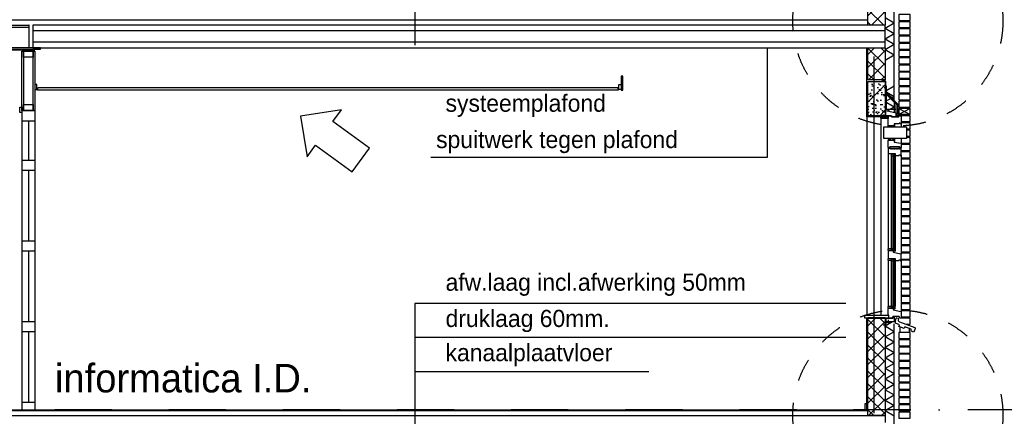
# Model space of a CAD drawing. Extents: x 0 to 140000, y 0 to 84100.
# Tile 66 of 105: x 64380 to 73008, y 11851 to 15324. Entities that reach past the tile are written whole.
import ezdxf
from ezdxf.enums import TextEntityAlignment as Align

# ---------------------------------------------------------------- set-up
doc = ezdxf.new("R2010")
doc.units = 0
doc.header["$LTSCALE"] = 100
doc.header["$MEASUREMENT"] = 0
for name, pattern in [('B0201', [50, 31.25, -6.25, 6.25, -6.25]), ('B0701', [9.375, 6.25, -3.125]), ('B0702', [4.6875, 3.125, -1.5625]), ('DASHDOT', [1, 0.5, -0.25, 0, -0.25]), ('TEGELS', [4, 2, -2])]:
    doc.linetypes.add(name, pattern=pattern)
doc.layers.get('0').update_dxf_attribs({"linetype": 'CONTINUOUS'})
for name, color, linetype in [('AA$8A---_HULPLIJNEN', 1, 'CONTINUOUS'), ('AA21K---_ISOLATIE', 1, 'CONTINUOUS'), ('AI31----_BUITENKOZ', 7, 'CONTINUOUS'), ('AL$0A---_WIJZIGINGEN', 2, 'CONTINUOUS'), ('AL$1A---_ALGEMEEN', 1, 'CONTINUOUS'), ('AL$1A---_ARCEER', 7, 'CONTINUOUS'), ('AL$7A---_STRAMIEN', 42, 'B0201'), ('AL$8A---_HULPLIJNEN', 1, 'CONTINUOUS'), ('AL21----_BUITENWAND', 2, 'CONTINUOUS'), ('AL21K---_ISOLATIE', 1, 'CONTINUOUS'), ('AL23----_ARCEER', 3, 'CONTINUOUS'), ('AL23----_VLOEREN', 7, 'CONTINUOUS'), ('AL24G---_PREFABBETON', 2, 'CONTINUOUS'), ('AL28----_KONSTRUKTIE', 3, 'CONTINUOUS'), ('AL28MH--_METAAL', 3, 'CONTINUOUS'), ('AL31----_BUITENKOZ', 7, 'CONTINUOUS'), ('AL31----_BUITENKOZIJ', 7, 'CONTINUOUS'), ('AL32----_BINNENKOZ', 7, 'CONTINUOUS'), ('AL41----_BUITENWANDA', 2, 'CONTINUOUS'), ('AL43----_VLOERAFW', 1, 'CONTINUOUS'), ('AL45----_PLAFONDAFW', 7, 'CONTINUOUS'), ('AT$0A---_WIJZIGINGEN', 7, 'CONTINUOUS'), ('AT$1A---_ALGEMEEN', 7, 'CONTINUOUS'), ('AT$1A---_TEKST', 2, 'CONTINUOUS'), ('DICHTING', 3, 'B0702'), ('LIJM', 1, 'CONTINUOUS')]:
    doc.layers.add(name, color=color, linetype=linetype)
doc.styles.add('00_10', font='B-GBP.shx', dxfattribs={"height": 12})
doc.styles.add('02_100', font='B-GBP.shx', dxfattribs={"height": 250})
doc.styles.add('03_AT', font='B-GBP')
pattern_1 = [(45, (0, 0), (-56.56854, 56.56854), []), (135, (0, 0), (-56.56854, -56.56854), [])]

# ---------------------------------------------------------------- blocks, each defined once
blk = doc.blocks.new('AH310055')
at = {"layer": 'AL41----_BUITENWANDA'}
for p, q in [((147.7, 96.5), (12.6, 45.1)), ((156.8, 116.9), (154.9, 122.3)), ((170, 131.4), (158.1, 126.9)), ((183.5, 108.4), (176.7, 126.7)), ((183.5, 83.1), (183.5, 108.4)), ((9.7, 38.7), (22.1, 5.9)), ((22.1, 5.9), (45.5, 14.8)), ((45.5, 30.8), (101.6, 52.1)), ((45.5, 14.8), (45.5, 30.8)), ((101.6, 52.1), (106.9, 38)), ((106.9, 38), (153, 55.5)), ((147.7, 69.5), (183.5, 83.1)), ((153, 55.5), (147.7, 69.5))]:
    blk.add_line(p, q, dxfattribs=at)
for centre, radius, start, end in [((142.7, 110.9), 15.3, 289.01609, 23.18181), ((159.9, 122.3), 5, 110.73763, 179.83149), ((171.7, 126.7), 5, 359.83149, 110.73763), ((14.4, 40.4), 5, 110.73763, 200.73763)]:
    blk.add_arc(centre, radius, start, end, dxfattribs=at)
blk = doc.blocks.new('AD28HGHC')
at = {"color": 0, "linetype": 'BYBLOCK'}
blk.add_lwpolyline([(-14, -14), (36, -14), (36, -12.5, 0.414214), (32.5, -9), (-2, -9, -0.414214), (-9, -2), (-9, 32.5, 0.414214), (-12.5, 36), (-14, 36)], format="xyb", close=True, dxfattribs=at)
blk = doc.blocks.new('ARC890')
at = {"color": 0}
for q in [(-52, -45), (52, -45)]:
    blk.add_line((0, 45), q, dxfattribs=at)
blk = doc.blocks.new('281LGPH')
at = {"layer": 'AL28MH--_METAAL'}
blk.add_lwpolyline([(100, 0), (100, 4, 0.414214), (94, 10), (22, 10, -0.414214), (10, 22), (10, 94, 0.414214), (4, 100), (0, 100), (0, 0)], format="xyb", close=True, dxfattribs=at)
blk = doc.blocks.new('AS00S005')
at = {"layer": 'AL$0A---_WIJZIGINGEN'}
blk.add_lwpolyline([(0, 0), (-5.12, -5.12), (-5.12, -2.56), (-13.06, -2.56), (-13.06, 2.56), (-5.12, 2.56), (-5.12, 5.12)], close=True, dxfattribs=at)
at = {"layer": 'AT$0A---_WIJZIGINGEN', "color": 3, "style": '03_AT'}
blk.add_attdef('NUMMER', text='', height=3.5, dxfattribs=at).set_placement((-8.98, -0.06), align=Align.MIDDLE)

msp = doc.modelspace()

# ---------------------------------------------------------------- hatches: boundary and pattern name
at = {"layer": 'AA$8A---_HULPLIJNEN'}
h = msp.add_hatch(dxfattribs=at)
h.set_pattern_fill('PREFAB2', color=256, scale=200, style=0)
h.set_pattern_definition(pattern_1)
h.paths.add_polyline_path([(71963.8, 15276.7), (71813.8, 15276.7), (71813.8, 16130), (71963.8, 16130)])
h = msp.add_hatch(dxfattribs=at)
h.set_pattern_fill('PREFAB2', color=256, scale=200, style=0)
h.set_pattern_definition(pattern_1)
h.paths.add_polyline_path([(71963.8, 14796.4), (71813.8, 14796.4), (71813.8, 15076.7), (71963.8, 15076.7)])
h = msp.add_hatch(dxfattribs=at)
h.set_pattern_fill('PREFAB3', color=256, scale=250, style=0)
h.set_pattern_definition([(0, (40, 110), (147.5, 107.5), [0, -60, 0, -80, 0, -140]), (10, (142.5, 225), (82.72176, 207.51713), [0, -155, 0, -35, 0, -132.5]), (20, (57.5, 200), (52.68504, 242.6531), [0, -107.5, 0, -72.5, 0, -157.5]), (30, (155, 175), (5.93267, 199.7243), [0, -140, 0, -177.5, 0, -127.5]), (40, (112.5, 150), (70.0209, 212.13987), [0, -102.5, 0, -82.5, 0, -142.5]), (50, (217.5, 125), (-38.52095, 156.3366), [0, -30, 0, -197.5, 0, -117.5]), (60, (170, 100), (-37.55926, 269.94546), [0, -37.5, 0, -117.5, 0, -135]), (70, (110, 75), (-70.44244, 142.6985), [0, -70, 0, -80, 0, -182.5]), (80, (127.5, 50), (-85.46918, 177.53878), [0, -90, 0, -107.5]), (90, (235, 25), (-167.5, 115), [0, -137.5, 0, -77.5, 0, -182.5]), (100, (25, 50), (-151.47352, 67.2181), [0, -70, 0, -145, 0, -165]), (110, (50, 75), (-156.81115, 123.83563), [0, -120, 0, -95, 0, -132.5]), (120, (75, 100), (-222.98394, 76.2195), [0, -165, 0, -52.5, 0, -190]), (130, (100, 125), (-165.16337, -1.52075), [0, -95, 0, -35, 0, -195]), (140, (125, 150), (-259.7095, -33.36875), [0, -27.5, 0, -145, 0, -120]), (150, (150, 175), (-200.99837, -83.1394), [0, -70, 0, -82.5, 0, -160]), (160, (175, 200), (-247.37747, -138.7602), [0, -147.5, 0, -60, 0, -102.5]), (170, (200, 225), (-121.19774, -125.86643), [0, -95, 0, -55, 0, -192.5]), (45, (0, 0), (-110.87434, 110.87434), [])])
h.paths.add_polyline_path([(71963.8, 14483.4), (71813.8, 14483.4), (71813.8, 14783.4), (71963.8, 14783.4)])
h = msp.add_hatch(dxfattribs=at)
h.set_pattern_fill('PREFAB2', color=256, scale=200, style=0)
h.set_pattern_definition(pattern_1)
h.paths.add_polyline_path([(71963.8, 11856.7), (71813.8, 11856.7), (71813.8, 12710), (71963.8, 12710)])

# ---------------------------------------------------------------- linework, layer by layer
at = {"color": 1}
for p, q in [((72043.8, 14620.9), (72043.8, 16098)), ((72043.8, 11327.3), (72043.8, 12661.3))]:
    msp.add_line(p, q, dxfattribs=at)
at = {"color": 1, "linetype": 'CONTINUOUS'}
for p, q in [((72043.8, 15293.4), (71963.8, 15340.8)), ((72043.8, 15293.4), (71963.8, 15247.2)), ((72043.8, 15201.1), (71963.8, 15247.2)), ((72043.8, 15201.1), (71963.8, 15153.7)), ((72043.8, 15106.4), (71963.8, 15153.7)), ((72043.8, 15106.4), (71963.8, 15060.2)), ((72043.8, 15014), (71963.8, 15060.2)), ((72043.8, 15014), (71963.8, 14966.7)), ((72027.8, 12678), (71963.8, 12641)), ((72043.8, 12591.4), (71963.8, 12638.8)), ((72043.8, 12591.4), (71963.8, 12545.2)), ((72043.8, 12499), (71963.8, 12546.4)), ((72043.8, 12499), (71963.8, 12452.9)), ((72043.8, 12406.7), (71963.8, 12454)), ((72043.8, 12406.7), (71963.8, 12360.5)), ((72043.8, 12314.3), (71963.8, 12361.6)), ((72043.8, 12314.3), (71963.8, 12268.1)), ((72043.8, 12221.9), (71963.8, 12269.3)), ((72043.8, 12221.9), (71963.8, 12175.7)), ((72043.8, 12129.5), (71963.8, 12176.9)), ((72043.8, 12129.5), (71963.8, 12083.3)), ((72043.8, 11944.8), (71963.8, 11898.6)), ((72043.8, 11850.5), (71963.8, 11897.9))]:
    msp.add_line(p, q, dxfattribs=at)
at = {"color": 0, "elevation": 0}
msp.add_lwpolyline([(72048.5, 13308.7, 0.414214), (72048, 13308.2, 0.414214), (72048.5, 13307.7), (72049, 13307.7), (72049, 13300.7), (72037.8, 13300.7), (72037.8, 13303.7), (72039.3, 13303.7), (72039.3, 13304.7), (72021.8, 13304.7), (72021.8, 13302.7), (72033.3, 13302.7), (72033.3, 13301.2), (72034.3, 13301.2), (72034.3, 13302.7), (72036.3, 13302.7), (72036.3, 13297.2), (72033.8, 13297.2), (72033.8, 13296.2), (72037.8, 13296.2), (72037.8, 13299.2), (72049, 13299.2), (72049.8, 13296.2), (72050.8, 13296.2), (72050.8, 13321.4, 0.339454), (72050, 13322.4), (72049, 13322.7), (72049, 13308.7)], format="xyb", close=True, dxfattribs=at)
at = {"color": 0}
msp.add_lwpolyline([(72048.5, 12804, 0.414214), (72048, 12803.5, 0.414214), (72048.5, 12803), (72049, 12803), (72049, 12796), (72037.8, 12796), (72037.8, 12799), (72039.3, 12799), (72039.3, 12800), (72021.8, 12800), (72021.8, 12798), (72033.3, 12798), (72033.3, 12796.5), (72034.3, 12796.5), (72034.3, 12798), (72036.3, 12798), (72036.3, 12792.5), (72033.8, 12792.5), (72033.8, 12791.5), (72037.8, 12791.5), (72037.8, 12794.5), (72049, 12794.5), (72049.8, 12791.5), (72050.8, 12791.5), (72050.8, 12816.8, 0.339454), (72050, 12817.7), (72049, 12818), (72049, 12804)], format="xyb", close=True, dxfattribs=at)
at = {"layer": 'AI31----_BUITENKOZ', "linetype": 'CONTINUOUS'}
msp.add_lwpolyline([(71992.8, 14268.4), (72012.8, 14268.4), (72012.8, 14276.4), (71992.8, 14276.4)], close=True, dxfattribs=at)
for centre, radius, start, end in [((71986.3, 14276.6), 6.5, 357.79577, 62.20423), ((72000.2, 14279.4), 3.75, 126.8699, 233.1301), ((72005.3, 14279.4), 3.75, 306.8699, 53.1301)]:
    msp.add_arc(centre, radius, start, end, dxfattribs=at)
at = {"layer": 'AL$1A---_ALGEMEEN'}
for p, q in [((67842.3, 15959.3), (67842.3, 15101.7)), ((70931.3, 15076.7), (70931.3, 14118.4)), ((70931.3, 14118.4), (67982.9, 14118.4)), ((67842.3, 12838.7), (67842.3, 11681.7)), ((71619.2, 12838.7), (67842.3, 12838.7)), ((71619.2, 12539.3), (67842.3, 12539.3)), ((69892.8, 12239.9), (67842.3, 12239.9))]:
    msp.add_line(p, q, dxfattribs=at)
at = {"layer": 'AL$1A---_ALGEMEEN', "color": 4, "linetype": 'TEGELS'}
for centre in [(72075.5, 15314.2), (72075.5, 11860.9)]:
    msp.add_circle(centre, 920.5, dxfattribs=at)
at = {"layer": 'AL$1A---_ARCEER', "color": 1}
for p, q in [((72053.8, 14579.7), (72061.8, 14579.7)), ((72053.8, 14572.7), (72061.8, 14572.7)), ((72053.8, 14565.7), (72061.8, 14565.7)), ((72053.8, 14558.7), (72061.8, 14558.7)), ((72053.8, 14551.7), (72061.8, 14551.7)), ((72053.8, 14544.7), (72061.8, 14544.7))]:
    msp.add_line(p, q, dxfattribs=at)
at = {"layer": 'AL$7A---_STRAMIEN'}
msp.add_line((71863.8, 20003.2), (71863.8, 4182.5), dxfattribs=at)
at = {"layer": 'AL$7A---_STRAMIEN', "color": 1, "linetype": 'DASHDOT', "ltscale": 10}
msp.add_line((74188.1, 11906.7), (32778.5, 11906.7), dxfattribs=at)
at = {"layer": 'AL$8A---_HULPLIJNEN'}
for p, q in [((71803.8, 14473.4), (71803.8, 15076.7)), ((71803.8, 11901.7), (71803.8, 12714))]:
    msp.add_line(p, q, dxfattribs=at)
at = {"layer": 'AL$8A---_HULPLIJNEN', "color": 2}
msp.add_lwpolyline([(71812.2, 14509.1), (71812.2, 14483.4), (71804.1, 14475.3, 1), (71805.7, 14473.7), (71813.8, 14481.7), (71839.5, 14481.7)], format="xyb", dxfattribs=at)
at = {"layer": 'AL21----_BUITENWAND', "color": 1}
for p, q in [((72093.8, 15318), (72093.8, 15306.7)), ((72173.8, 15318), (72173.8, 15306.7)), ((72093.8, 15254.7), (72093.8, 15243.4)), ((72093.8, 15191.4), (72093.8, 15180)), ((72173.8, 15254.7), (72173.8, 15243.4)), ((72173.8, 15191.4), (72173.8, 15180)), ((72093.8, 15128), (72093.8, 15116.7)), ((72173.8, 15128), (72173.8, 15116.7)), ((72093.8, 15064.7), (72093.8, 15053.4)), ((72173.8, 15064.7), (72173.8, 15053.4)), ((72093.8, 15001.4), (72093.8, 14990)), ((72093.8, 14938), (72093.8, 14926.7)), ((72173.8, 15001.4), (72173.8, 14990)), ((72173.8, 14938), (72173.8, 14926.7)), ((72093.8, 14874.7), (72093.8, 14863.4)), ((72173.8, 14874.7), (72173.8, 14863.4)), ((72093.8, 14811.4), (72093.8, 14800)), ((72173.8, 14811.4), (72173.8, 14800)), ((72093.8, 14748), (72093.8, 14736.7)), ((72093.8, 14684.7), (72093.8, 14673.4)), ((72173.8, 14748), (72173.8, 14736.7)), ((72173.8, 14684.7), (72173.8, 14673.4)), ((72093.8, 14621.4), (72093.8, 14610)), ((72173.8, 14621.4), (72173.8, 14610)), ((72093.8, 14558), (72093.8, 14546.7)), ((72173.8, 14558), (72173.8, 14546.7)), ((72093.8, 12631), (72093.8, 12583.4)), ((72173.8, 12618.9), (72173.8, 12583.4)), ((72093.8, 12531.4), (72093.8, 12520)), ((72173.8, 12531.4), (72173.8, 12520)), ((72093.8, 12468), (72093.8, 12456.7)), ((72173.8, 12468), (72173.8, 12456.7)), ((72093.8, 12404.7), (72093.8, 12393.4)), ((72093.8, 12341.4), (72093.8, 12330)), ((72173.8, 12404.7), (72173.8, 12393.4)), ((72173.8, 12341.4), (72173.8, 12330)), ((72093.8, 12278), (72093.8, 12266.7)), ((72173.8, 12278), (72173.8, 12266.7)), ((72093.8, 12214.7), (72093.8, 12203.4)), ((72173.8, 12214.7), (72173.8, 12203.4)), ((72093.8, 12151.4), (72093.8, 12140)), ((72093.8, 12088), (72093.8, 12076.7)), ((72173.8, 12151.4), (72173.8, 12140)), ((72173.8, 12088), (72173.8, 12076.7)), ((72093.8, 12024.7), (72093.8, 12013.4)), ((72173.8, 12024.7), (72173.8, 12013.4)), ((72093.8, 11961.4), (72093.8, 11950)), ((72173.8, 11961.4), (72173.8, 11950)), ((72093.8, 11898), (72093.8, 11886.7)), ((72173.8, 11898), (72173.8, 11886.7)), ((72173.8, 11898), (72173.8, 11886.7))]:
    msp.add_line(p, q, dxfattribs=at)
at = {"layer": 'AL21----_BUITENWAND', "color": 1, "linetype": 'CONTINUOUS'}
for p, q in [((72083.8, 14546.7), (72183.8, 14494.7)), ((72183.8, 14546.7), (72083.8, 14494.7))]:
    msp.add_line(p, q, dxfattribs=at)
at = {"layer": 'AL21----_BUITENWAND', "color": 42}
for p, q in [((72173.8, 14494.7), (72173.8, 14483.4)), ((72173.8, 14431.4), (72173.8, 14420)), ((72173.8, 14368), (72173.8, 14356.7)), ((72173.8, 14304.7), (72173.8, 14293.4)), ((72173.8, 14241.4), (72173.8, 14230)), ((72173.8, 14178), (72173.8, 14166.7)), ((72173.8, 14114.7), (72173.8, 14103.4)), ((72173.8, 14051.4), (72173.8, 14040)), ((72173.8, 13988), (72173.8, 13976.7)), ((72173.8, 13924.7), (72173.8, 13913.4)), ((72173.8, 13861.4), (72173.8, 13850)), ((72173.8, 13798), (72173.8, 13786.7)), ((72173.8, 13734.7), (72173.8, 13723.4)), ((72173.8, 13671.4), (72173.8, 13660)), ((72173.8, 13608), (72173.8, 13596.7)), ((72173.8, 13544.7), (72173.8, 13533.4)), ((72173.8, 13481.4), (72173.8, 13470)), ((72173.8, 13418), (72173.8, 13406.7)), ((72173.8, 13354.7), (72173.8, 13343.4)), ((72173.8, 13291.4), (72173.8, 13280)), ((72173.8, 13228), (72173.8, 13216.7)), ((72173.8, 13164.7), (72173.8, 13153.4)), ((72173.8, 13101.4), (72173.8, 13090)), ((72173.8, 13038), (72173.8, 13026.7)), ((72173.8, 12974.7), (72173.8, 12963.4)), ((72173.8, 12911.4), (72173.8, 12900)), ((72173.8, 12848), (72173.8, 12836.7)), ((72173.8, 12784.7), (72173.8, 12773.4)), ((72173.8, 12721.4), (72173.8, 12710)), ((72173.8, 12658), (72173.8, 12646.7))]:
    msp.add_line(p, q, dxfattribs=at)
at = {"layer": 'AL21----_BUITENWAND'}
for p, q in [((71963.8, 12714), (71813.8, 12714)), ((71963.8, 12710), (71813.8, 12710))]:
    msp.add_line(p, q, dxfattribs=at)
for points in [[(71963.8, 15276.7), (71813.8, 15276.7), (71813.8, 16130), (71963.8, 16130)], [(72083.8, 15318), (72183.8, 15318), (72183.8, 15370), (72083.8, 15370)], [(72083.8, 15254.7), (72183.8, 15254.7), (72183.8, 15306.7), (72083.8, 15306.7)], [(72083.8, 15191.4), (72183.8, 15191.4), (72183.8, 15243.4), (72083.8, 15243.4)], [(72083.8, 15128), (72183.8, 15128), (72183.8, 15180), (72083.8, 15180)], [(72083.8, 15064.7), (72183.8, 15064.7), (72183.8, 15116.7), (72083.8, 15116.7)], [(71963.8, 14796.4), (71813.8, 14796.4), (71813.8, 15076.7), (71963.8, 15076.7)], [(72083.8, 15001.4), (72183.8, 15001.4), (72183.8, 15053.4), (72083.8, 15053.4)], [(72083.8, 14938), (72183.8, 14938), (72183.8, 14990), (72083.8, 14990)], [(72083.8, 14874.7), (72183.8, 14874.7), (72183.8, 14926.7), (72083.8, 14926.7)], [(72083.8, 14811.4), (72183.8, 14811.4), (72183.8, 14863.4), (72083.8, 14863.4)], [(72083.8, 14748), (72183.8, 14748), (72183.8, 14800), (72083.8, 14800)], [(72083.8, 14684.7), (72183.8, 14684.7), (72183.8, 14736.7), (72083.8, 14736.7)], [(72083.8, 14621.4), (72183.8, 14621.4), (72183.8, 14673.4), (72083.8, 14673.4)], [(72083.8, 14558), (72183.8, 14558), (72183.8, 14610), (72083.8, 14610)], [(72083.8, 14494.7), (72183.8, 14494.7), (72183.8, 14546.7), (72083.8, 14546.7)], [(71963.8, 11856.7), (71813.8, 11856.7), (71813.8, 12710), (71963.8, 12710)], [(72083.8, 12531.4), (72183.8, 12531.4), (72183.8, 12583.4), (72083.8, 12583.4)], [(72083.8, 12468), (72183.8, 12468), (72183.8, 12520), (72083.8, 12520)], [(72083.8, 12404.7), (72183.8, 12404.7), (72183.8, 12456.7), (72083.8, 12456.7)], [(72083.8, 12341.4), (72183.8, 12341.4), (72183.8, 12393.4), (72083.8, 12393.4)], [(72083.8, 12278), (72183.8, 12278), (72183.8, 12330), (72083.8, 12330)], [(72083.8, 12214.7), (72183.8, 12214.7), (72183.8, 12266.7), (72083.8, 12266.7)], [(72083.8, 12151.4), (72183.8, 12151.4), (72183.8, 12203.4), (72083.8, 12203.4)], [(72083.8, 12088), (72183.8, 12088), (72183.8, 12140), (72083.8, 12140)], [(72083.8, 12024.7), (72183.8, 12024.7), (72183.8, 12076.7), (72083.8, 12076.7)], [(72083.8, 11961.4), (72183.8, 11961.4), (72183.8, 12013.4), (72083.8, 12013.4)], [(71803.8, 11901.7), (71788.8, 11901.7), (71788.8, 11961.7), (71803.8, 11961.7)], [(72083.8, 11898), (72183.8, 11898), (72183.8, 11950), (72083.8, 11950)], [(72083.8, 11834.7), (72183.8, 11834.7), (72183.8, 11886.7), (72083.8, 11886.7)]]:
    msp.add_lwpolyline(points, close=True, dxfattribs=at)
at = {"layer": 'AL21----_BUITENWAND', "color": 42}
for points in [[(72103.8, 14431.4), (72183.8, 14431.4), (72183.8, 14483.4), (72103.8, 14483.4)], [(72151.3, 14368), (72183.8, 14368), (72183.8, 14420), (72103.8, 14420)], [(72151.3, 14304.7), (72183.8, 14304.7), (72183.8, 14356.7), (72151.3, 14356.7)], [(72103.8, 14241.4), (72183.8, 14241.4), (72183.8, 14293.4), (72151.3, 14293.4)], [(72103.8, 14178), (72183.8, 14178), (72183.8, 14230), (72103.8, 14230)], [(72183.8, 14186.3), (72183.8, 14230), (72103.8, 14230)], [(72103.8, 14114.7), (72183.8, 14114.7), (72183.8, 14166.7), (72103.8, 14166.7)], [(72103.8, 14051.4), (72183.8, 14051.4), (72183.8, 14103.4), (72103.8, 14103.4)], [(72183.8, 14059.6), (72183.8, 14103.4), (72103.8, 14103.4)], [(72103.8, 13988), (72183.8, 13988), (72183.8, 14040), (72103.8, 14040)], [(72103.8, 13924.7), (72183.8, 13924.7), (72183.8, 13976.7), (72103.8, 13976.7)], [(72183.8, 13932.9), (72183.8, 13976.7), (72103.8, 13976.7)], [(72103.8, 13861.4), (72183.8, 13861.4), (72183.8, 13913.4), (72103.8, 13913.4)], [(72103.8, 13798), (72183.8, 13798), (72183.8, 13850), (72103.8, 13850)], [(72103.8, 13734.7), (72183.8, 13734.7), (72183.8, 13786.7), (72103.8, 13786.7)], [(72103.8, 13671.4), (72183.8, 13671.4), (72183.8, 13723.4), (72103.8, 13723.4)], [(72103.8, 13608), (72183.8, 13608), (72183.8, 13660), (72103.8, 13660)], [(72103.8, 13544.7), (72183.8, 13544.7), (72183.8, 13596.7), (72103.8, 13596.7)], [(72103.8, 13481.4), (72183.8, 13481.4), (72183.8, 13533.4), (72103.8, 13533.4)], [(72103.8, 13418), (72183.8, 13418), (72183.8, 13470), (72103.8, 13470)], [(72103.8, 13354.7), (72183.8, 13354.7), (72183.8, 13406.7), (72103.8, 13406.7)], [(72103.8, 13291.4), (72183.8, 13291.4), (72183.8, 13343.4), (72103.8, 13343.4)], [(72103.8, 13228), (72183.8, 13228), (72183.8, 13280), (72103.8, 13280)], [(72103.8, 13164.7), (72183.8, 13164.7), (72183.8, 13216.7), (72103.8, 13216.7)], [(72103.8, 13101.4), (72183.8, 13101.4), (72183.8, 13153.4), (72103.8, 13153.4)], [(72103.8, 13038), (72183.8, 13038), (72183.8, 13090), (72103.8, 13090)], [(72103.8, 12974.7), (72183.8, 12974.7), (72183.8, 13026.7), (72103.8, 13026.7)], [(72103.8, 12911.4), (72183.8, 12911.4), (72183.8, 12963.4), (72103.8, 12963.4)], [(72103.8, 12848), (72183.8, 12848), (72183.8, 12900), (72103.8, 12900)], [(72103.8, 12784.7), (72183.8, 12784.7), (72183.8, 12836.7), (72103.8, 12836.7)], [(72103.8, 12721.4), (72183.8, 12721.4), (72183.8, 12773.4), (72103.8, 12773.4)], [(72144.4, 12658), (72183.8, 12658), (72183.8, 12710), (72103.8, 12710)]]:
    msp.add_lwpolyline(points, dxfattribs=at)
at = {"layer": 'AL21K---_ISOLATIE', "color": 2}
for p, q in [((72043.8, 14620.9), (71973.8, 14690.9)), ((72043.8, 14609.4), (71973.8, 14679.4))]:
    msp.add_line(p, q, dxfattribs=at)
at = {"layer": 'AL21K---_ISOLATIE'}
for p, q in [((71987.5, 14528.1), (72043.8, 14560.6)), ((72026.8, 14132.7), (72040.8, 14132.7)), ((72026.8, 13321.2), (72040.8, 13321.2)), ((72026.8, 13213.1), (72040.8, 13213.1)), ((72026.8, 12816.5), (72040.8, 12816.5)), ((71963.8, 12083.3), (72043.8, 12037.2))]:
    msp.add_line(p, q, dxfattribs=at)
at = {"layer": 'AL21K---_ISOLATIE', "color": 1, "linetype": 'CONTINUOUS'}
for p, q in [((72050.8, 14151.4), (72050.8, 13296.2)), ((72050.8, 13214.7), (72050.8, 12816.5))]:
    msp.add_line(p, q, dxfattribs=at)
at = {"layer": 'AL21K---_ISOLATIE', "color": 7}
msp.add_lwpolyline([(72043.8, 14609.4), (72043.8, 14511.9)], dxfattribs=at)
at = {"layer": 'AL23----_ARCEER', "color": 1}
for p, q in [((71963.8, 15226.7), (64493.8, 15226.7)), ((71963.8, 15126.7), (64493.8, 15126.7))]:
    msp.add_line(p, q, dxfattribs=at)
at = {"layer": 'AL23----_VLOEREN'}
for p, q in [((55023.8, 15321.7), (71813.8, 15321.7)), ((64493.8, 15276.7), (64493.8, 15076.7)), ((71963.8, 15216.7), (71963.8, 15276.7)), ((54550.3, 11856.7), (71963.8, 11856.7)), ((55023.8, 11901.7), (71813.8, 11901.7)), ((71963.8, 11856.7), (71963.8, 11796.7))]:
    msp.add_line(p, q, dxfattribs=at)
msp.add_lwpolyline([(64493.8, 15076.7), (71963.8, 15076.7), (71963.8, 15276.7), (64493.8, 15276.7)], dxfattribs=at)
at = {"layer": 'AL24G---_PREFABBETON', "color": 1}
msp.add_line((64513.8, 15056.7), (64213.8, 15056.7), dxfattribs=at)
at = {"layer": 'AL28----_KONSTRUKTIE'}
for q in [(71963.8, 14746.4), (71973.8, 14540.8)]:
    msp.add_line((71973.8, 14746.4), q, dxfattribs=at)
at = {"layer": 'AL28----_KONSTRUKTIE', "color": 2}
for p, q in [((72061.8, 14583.4), (71973.8, 14671.4)), ((71963.8, 14540.8), (72061.8, 14540.8))]:
    msp.add_line(p, q, dxfattribs=at)
at = {"layer": 'AL28----_KONSTRUKTIE', "color": 1, "linetype": 'CONTINUOUS'}
for q in [(71803.8, 12734.3), (71803.8, 13932.9)]:
    msp.add_line((71803.8, 14473.4), q, dxfattribs=at)
at = {"layer": 'AL28----_KONSTRUKTIE'}
msp.add_lwpolyline([(71963.8, 14483.4), (71813.8, 14483.4), (71813.8, 14783.4), (71963.8, 14783.4)], close=True, dxfattribs=at)
at = {"layer": 'AL28MH--_METAAL'}
msp.add_lwpolyline([(64164, 15064.7), (64563.8, 15064.7), (64563.8, 15076.7), (64463.9, 15076.7), (64463.9, 15276.7), (64458.9, 15276.7), (64458.9, 15076.7), (64268.9, 15076.7), (64268.9, 15276.7), (64458.9, 15276.7), (64458.9, 15256.7), (64268.9, 15256.7), (64268.9, 15276.7), (64263.9, 15276.7), (64263.9, 15076.7), (64164, 15076.7)], close=True, dxfattribs=at)
at = {"layer": 'AL31----_BUITENKOZ'}
for p, q in [((64456.6, 14006.7), (64456.6, 13387.7)), ((64456.6, 13299.7), (64456.6, 12680.7)), ((64456.6, 12592.7), (64456.6, 11973.7))]:
    msp.add_line(p, q, dxfattribs=at)
at = {"layer": 'AL31----_BUITENKOZIJ', "color": 1, "linetype": 'CONTINUOUS'}
for p, q in [((71926, 14461.1), (71926, 12734)), ((71926, 14461.1), (71926, 13932.9)), ((72103.8, 14415.4), (72103.8, 14385.4)), ((72103.8, 14282.4), (72103.8, 14239.3)), ((71989.8, 14151.4), (71989.8, 13316.7)), ((72017.8, 14151.4), (72017.8, 13319.7)), ((72045.8, 14145.3), (72022.8, 14145.3)), ((72103.8, 14137.4), (72103.8, 13270.4)), ((72045.8, 13308.6), (72022.8, 13308.6)), ((71989.8, 13217.7), (71989.8, 12812)), ((72017.8, 13214.7), (72017.8, 12815)), ((72045.8, 13225.6), (72022.8, 13225.6)), ((72103.8, 13217.7), (72103.8, 12765.8)), ((72045.8, 12804), (72022.8, 12804))]:
    msp.add_line(p, q, dxfattribs=at)
at = {"layer": 'AL31----_BUITENKOZIJ', "linetype": 'CONTINUOUS'}
for p, q in [((71992.8, 14268.4), (71989.8, 14265.4)), ((71992.8, 14268.4), (72041.8, 14268.4)), ((72041.8, 14268.4), (72041.8, 14252.4)), ((71992.8, 13302.7), (71989.8, 13299.7)), ((71992.8, 13302.7), (72033.3, 13302.7)), ((72033.3, 13302.7), (72033.3, 13286.7)), ((72033.3, 13286.7), (72100.8, 13273.9)), ((72100.8, 13273.9), (72103.8, 13270.4)), ((71992.8, 12798), (71989.8, 12795)), ((71989.8, 12735.3), (71989.8, 12795)), ((71992.8, 12798), (72033.3, 12798)), ((72033.3, 12798), (72033.3, 12782)), ((72033.3, 12798), (72033.3, 12782)), ((72033.3, 12782), (72100.8, 12769.2)), ((71996.8, 12735.3), (71989.8, 12735.3)), ((71996.8, 12710), (71996.8, 12735.3)), ((72030.8, 12710), (71996.8, 12710)), ((72085.8, 12724), (72030.8, 12724)), ((72030.8, 12724), (72030.8, 12710)), ((72093.8, 12710), (72085.8, 12724)), ((72100.8, 12710), (72093.8, 12710)), ((72100.8, 12769.2), (72103.8, 12765.8)), ((72103.8, 12713), (72100.8, 12710)), ((72103.8, 12765.8), (72103.8, 12713))]:
    msp.add_line(p, q, dxfattribs=at)
at = {"layer": 'AL31----_BUITENKOZIJ', "color": 1}
for p, q in [((72022.8, 13308.6), (72022.8, 14145.3)), ((72026.8, 13308.6), (72026.8, 14145.3)), ((72040.8, 13308.6), (72040.8, 14145.3)), ((72045.8, 13308.6), (72045.8, 14145.3)), ((72022.8, 12804), (72022.8, 13225.6)), ((72026.8, 12804), (72026.8, 13225.6)), ((72040.8, 12804), (72040.8, 13225.6)), ((72045.8, 12804), (72045.8, 13225.6))]:
    msp.add_line(p, q, dxfattribs=at)
at = {"layer": 'AL31----_BUITENKOZIJ'}
for p, q in [((71973.8, 12678), (71973.8, 12710)), ((71993, 12667), (71993, 12696)), ((71975.7, 12650), (71946.6, 12650)), ((71971.2, 12655), (71971.2, 12643.8)), ((71998.1, 12670.6), (71986.9, 12670.6))]:
    msp.add_line(p, q, dxfattribs=at)
for points in [[(71971.2, 14528.8), (72061.8, 14507.7), (72061.8, 14474.4), (72019.8, 14474.4), (72019.8, 14483.4), (71971.2, 14483.4)], [(72082.8, 14483.4), (72100.8, 14483.4), (72103.8, 14480.4), (72103.8, 14415.4), (72100.8, 14412.4), (72095.8, 14412.4), (72094.4, 14417.4), (72085.8, 14417.4), (72085.8, 14412.4), (72041.8, 14412.4), (72041.8, 14395.4), (71992.8, 14395.4), (71989.8, 14398.4), (71989.8, 14480.4), (71992.8, 14483.4), (72019.8, 14483.4), (72019.8, 14474.4), (72082.8, 14474.4)], [(72004.8, 14201.4), (71992.8, 14201.4), (71989.8, 14204.4), (71989.8, 14265.4), (71992.8, 14268.4), (72041.8, 14268.4), (72041.8, 14252.4), (72100.8, 14242.8), (72103.8, 14239.3), (72103.8, 14204.4), (72100.8, 14201.4), (72088.8, 14201.4), (72088.8, 14210.4), (72004.8, 14210.4)], [(72004.8, 14201.4), (71992.8, 14201.4), (71989.8, 14198.4), (71989.8, 14154.4), (71992.8, 14151.4), (72050.8, 14151.4), (72050.8, 14134.4), (72085.8, 14134.4), (72085.8, 14139.4), (72094.4, 14139.4), (72095.8, 14134.4), (72100.8, 14134.4), (72103.8, 14137.4), (72103.8, 14198.4), (72100.8, 14201.4), (72088.8, 14201.4), (72088.8, 14192.4), (72004.8, 14192.4)], [(72088.8, 14210.4), (72088.8, 14192.4), (72004.8, 14192.4), (72004.8, 14210.4), (72088.8, 14210.4)]]:
    msp.add_lwpolyline(points, close=True, dxfattribs=at)
at = {"layer": 'AL31----_BUITENKOZIJ', "linetype": 'CONTINUOUS'}
for points in [[(71989.8, 14473.4), (71989.8, 14458.1), (71929, 14458.1), (71926, 14461.1), (71926, 14473.4), (71957.7, 14473.4), (71957.7, 14473.4)], [(72041.3, 14388.4), (72041.3, 14387.4), (72042.3, 14387.4), (72042.3, 14386.4), (72040.3, 14386.4), (72040.3, 14388.4), (72029.3, 14388.4), (72029.3, 14386.4), (72027.3, 14386.4), (72027.3, 14387.4), (72028.3, 14387.4), (72028.3, 14388.4), (72027.3, 14388.4), (72027.3, 14390.4), (72044.8, 14390.4), (72044.8, 14410.4), (72046.8, 14410.4), (72046.8, 14386.4), (72044.8, 14386.4), (72044.8, 14388.4)], [(71951.3, 14385.4), (72151.3, 14385.4), (72151.3, 14282.4), (71951.3, 14282.4)], [(72044.8, 14408.9), (72041.8, 14408.9), (72041.8, 14398.9), (72044.8, 14398.9)], [(72041.3, 14279.4), (72041.3, 14280.4), (72042.3, 14280.4), (72042.3, 14281.4), (72040.3, 14281.4), (72040.3, 14279.4), (72029.3, 14279.4), (72029.3, 14281.4), (72027.3, 14281.4), (72027.3, 14280.4), (72028.3, 14280.4), (72028.3, 14279.4), (72027.3, 14279.4), (72027.3, 14277.4), (72044.8, 14277.4), (72044.8, 14257.4), (72046.8, 14257.4), (72046.8, 14281.4), (72044.8, 14281.4), (72044.8, 14279.4)], [(72044.8, 14267.4), (72041.8, 14267.4), (72041.8, 14257.4), (72044.8, 14257.4)], [(72017.8, 12798), (71992.8, 12798), (71989.8, 12801), (71989.8, 12812), (71992.8, 12815), (72017.8, 12815)]]:
    msp.add_lwpolyline(points, close=True, dxfattribs=at)
for points in [[(71995.3, 14385.4), (71995.3, 14387.4), (71996.3, 14387.4), (71996.3, 14388.4), (71994.3, 14388.4), (71994.3, 14385.4)], [(72010.3, 14385.4), (72010.3, 14387.4), (72009.3, 14387.4), (72009.3, 14388.4), (72011.3, 14388.4), (72011.3, 14385.4)], [(72027.3, 14385.4), (72027.3, 14387.4), (72028.3, 14387.4), (72028.3, 14388.4), (72026.3, 14388.4), (72026.3, 14385.4)], [(72042.3, 14385.4), (72042.3, 14387.4), (72041.3, 14387.4), (72041.3, 14388.4), (72043.3, 14388.4), (72043.3, 14385.4)], [(71995.3, 14282.4), (71995.3, 14280.4), (71996.3, 14280.4), (71996.3, 14279.4), (71994.3, 14279.4), (71994.3, 14282.4)], [(72010.3, 14282.4), (72010.3, 14280.4), (72009.3, 14280.4), (72009.3, 14279.4), (72011.3, 14279.4), (72011.3, 14282.4)], [(72027.3, 14282.4), (72027.3, 14280.4), (72028.3, 14280.4), (72028.3, 14279.4), (72026.3, 14279.4), (72026.3, 14282.4)], [(72042.3, 14282.4), (72042.3, 14280.4), (72041.3, 14280.4), (72041.3, 14279.4), (72043.3, 14279.4), (72043.3, 14282.4)], [(71783.8, 12714), (71984.7, 12714), (71984.7, 12714), (71996.8, 12714), (71996.8, 12734), (71786.8, 12734), (71783.8, 12734), (71783.8, 12714)], [(72032.5, 12724), (72043.8, 12724), (72043.8, 12678), (71973.8, 12678)], [(71973.8, 12710), (72030.8, 12710), (72030.8, 12723)]]:
    msp.add_lwpolyline(points, dxfattribs=at)
at = {"layer": 'AL31----_BUITENKOZIJ', "linetype": 'CONTINUOUS', "elevation": 0}
for points in [[(72017.8, 13302.7), (71992.8, 13302.7), (71989.8, 13305.7), (71989.8, 13316.7), (71992.8, 13319.7), (72017.8, 13319.7)], [(72017.8, 13214.7), (71992.8, 13214.7), (71989.8, 13217.7), (71989.8, 13228.7), (71992.8, 13231.7), (72017.8, 13231.7)]]:
    msp.add_lwpolyline(points, close=True, dxfattribs=at)
at = {"layer": 'AL31----_BUITENKOZIJ', "elevation": 0}
msp.add_lwpolyline([(71989.8, 13299.7), (71989.8, 13234.7), (71992.8, 13231.7), (72050.8, 13231.7), (72050.8, 13214.7), (72085.8, 13214.7), (72085.8, 13219.7), (72094.4, 13219.7), (72095.8, 13214.7), (72100.8, 13214.7), (72103.8, 13217.7), (72103.8, 13270.4)], dxfattribs=at)
at = {"layer": 'AL31----_BUITENKOZIJ', "linetype": 'CONTINUOUS'}
for centre, radius, start, end in [((71979.3, 14396.1), 12, 296.47264, 3.52736), ((72001.8, 14390.4), 5.67, 118.07249, 241.92751), ((72003.7, 14390.4), 5.67, 298.07249, 61.92751)]:
    msp.add_arc(centre, radius, start, end, dxfattribs=at)
at = {"layer": 'AL32----_BINNENKOZ'}
for p, q in [((64399.4, 14527.7), (64399.4, 11906.7)), ((64399.4, 14527.7), (64513.8, 14527.7)), ((64399.4, 14527.7), (64513.8, 14527.7)), ((64513.8, 14527.7), (64513.8, 11906.7)), ((64399.4, 14439.7), (64513.8, 14439.7)), ((64456.6, 14439.7), (64456.6, 14094.7)), ((64399.4, 14094.7), (64513.8, 14094.7)), ((64399.4, 14006.7), (64513.8, 14006.7)), ((64399.4, 14006.7), (64513.8, 14006.7)), ((64399.4, 13387.7), (64513.8, 13387.7)), ((64399.4, 13299.7), (64513.8, 13299.7)), ((64399.4, 13299.7), (64513.8, 13299.7)), ((64399.4, 12680.7), (64513.8, 12680.7)), ((64399.4, 12592.7), (64513.8, 12592.7)), ((64399.4, 12592.7), (64513.8, 12592.7)), ((64399.4, 11973.7), (64513.8, 11973.7)), ((64399.4, 11973.7), (64513.8, 11973.7))]:
    msp.add_line(p, q, dxfattribs=at)
for points in [[(64414.4, 14527.7), (64399.4, 14527.7), (64399.4, 15048.1), (64414.4, 15048.1)], [(64498.4, 14994.9), (64414.4, 14994.9), (64414.4, 15048.1), (64498.4, 15048.1)], [(64513.4, 14527.7), (64498.4, 14527.7), (64498.4, 15048.1), (64513.4, 15048.1)], [(64498.4, 14527.7), (64414.4, 14527.7), (64414.4, 14580.9), (64498.4, 14580.9)]]:
    msp.add_lwpolyline(points, close=True, dxfattribs=at)
at = {"layer": 'AL43----_VLOERAFW', "color": 1, "linetype": 'CONTINUOUS'}
for p, q in [((71969.1, 14473.4), (71804.9, 14473.4)), ((54863.8, 11906.7), (71788.8, 11906.7))]:
    msp.add_line(p, q, dxfattribs=at)
at = {"layer": 'AL45----_PLAFONDAFW'}
for p, q in [((69625.2, 14726.7), (64538, 14726.7)), ((64538, 14706.7), (64538, 14726.7)), ((69625.2, 14706.7), (64538, 14706.7)), ((69625.2, 14706.7), (69625.2, 14726.7))]:
    msp.add_line(p, q, dxfattribs=at)
for points in [[(64513.4, 14711.7), (64531.4, 14711.7), (64531.4, 14756.7), (64513.4, 14756.7)], [(69649.8, 14711.7), (69631.8, 14711.7), (69631.8, 14756.7), (69649.8, 14756.7)], [(69649.8, 14706.7), (69664.8, 14706.7), (69664.8, 14828.3), (69649.8, 14828.3)], [(64399.4, 14511.7), (64381.4, 14511.7), (64381.4, 14556.7), (64399.4, 14556.7)]]:
    msp.add_lwpolyline(points, close=True, dxfattribs=at)
at = {"layer": 'AL45----_PLAFONDAFW', "const_width": 2}
for points in [[(64534.7, 14745.8), (64534.7, 14704.1), (64554.7, 14704.1)], [(69628.5, 14745.8), (69628.5, 14704.1), (69608.5, 14704.1)]]:
    msp.add_lwpolyline(points, dxfattribs=at)
at = {"layer": 'AT$1A---_TEKST', "color": 2, "linetype": 'CONTINUOUS', "const_width": 5}
for points in [[(71971.2, 14510.6, -1), (71966.2, 14510.6, -1)], [(71971.2, 12694.2, -1), (71966.2, 12694.2, -1)]]:
    msp.add_lwpolyline(points, format="xyb", close=True, dxfattribs=at)
at = {"layer": 'DICHTING', "color": 4, "linetype": 'B0701'}
msp.add_lwpolyline([(72163.7, 14484.6), (72163.7, 14493.9), (72087.8, 14493.9), (72074.8, 14493.9), (72074.8, 14584.4), (71969.2, 14690), (71969.2, 14785.3), (71941, 14785.3), (71941, 14791.3), (71948.7, 14791.3)], dxfattribs=at)
at = {"layer": 'LIJM', "color": 2, "linetype": 'CONTINUOUS'}
for centre in [(71998.8, 14201.4), (72016.5, 14210.4), (72016.5, 14192.4), (72031.3, 14210.4), (72031.3, 14192.4), (72046, 14210.4), (72046, 14192.4), (72060, 14210.4), (72060, 14192.4), (72074.8, 14210.4), (72074.8, 14192.4), (72088.8, 14210.4), (72088.8, 14192.4), (72094.8, 14201.4), (71999.7, 12710), (72013.7, 12710), (72027.8, 12710), (72030.8, 12717)]:
    msp.add_circle(centre, 2.18, dxfattribs=at)

# ---------------------------------------------------------------- block references
ref = msp.add_blockref('AS00S005', (66841.8, 14479.8), dxfattribs=dict(xscale=-50, yscale=50, zscale=50, rotation=323.9272353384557))
ref.add_attrib('NUMMER', 'B', dxfattribs={"layer": 'AT$0A---_WIJZIGINGEN', "color": 3, "height": 3.5, "rotation": 323.92724, "style": '03_AT'}).set_placement((67202.9, 14212.7), align=Align.MIDDLE)
at = {"xscale": -1, "rotation": 270}
msp.add_blockref('281LGPH', (72061.8, 14483.4), dxfattribs=at)
at = {"xscale": -1}
msp.add_blockref('AH310055', (72237.7, 12582.2), dxfattribs=at)
at = {"layer": 'AA21K---_ISOLATIE', "xscale": -0.8888891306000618, "yscale": 0.8888891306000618, "zscale": 0.8888891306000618, "rotation": 90}
for p in [(72003.8, 14699.1), (72003.8, 14606.7), (72003.8, 11991)]:
    msp.add_blockref('ARC890', p, dxfattribs=at)
at = {"layer": 'AL28----_KONSTRUKTIE', "xscale": -1, "rotation": 180}
msp.add_blockref('AD28HGHC', (71977.8, 12664), dxfattribs=at)

# ---------------------------------------------------------------- texts
at = {"layer": 'AT$1A---_ALGEMEEN', "color": 2}
for s, height, style, p in [('systeemplafond', 150, '02_100', (68112.2, 14518)), ('spuitwerk tegen plafond', 150, '02_100', (68029.4, 14199.9)), ('afw.laag incl.afwerking 50mm', 150, '02_100', (68112.2, 12950.1)), ('druklaag 60mm.', 150, '02_100', (68112.2, 12632.6)), ('kanaalplaatvloer', 150, '02_100', (68112.2, 12333.2)), ('informatica I.D.', 250, '00_10', (64688.9, 12059.7))]:
    msp.add_text(s, height=height, dxfattribs=dict(at, style=style)).set_placement(p)

doc.saveas('drawing.dxf')
